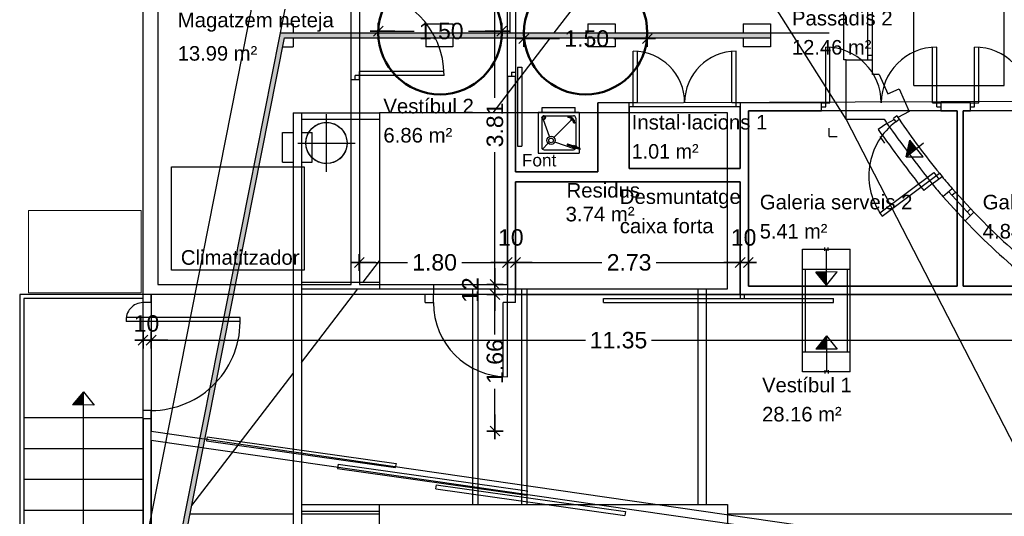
# Model space of a CAD drawing. Header units: metres. Extents: x -1 to 438, y -6 to 57.
# Tile 9 of 31: x 397.33 to 409.3, y 19.32 to 25.36. Entities that reach past the tile are written whole.
import ezdxf

# ---------------------------------------------------------------- set-up
doc = ezdxf.new("R2010")
doc.units = ezdxf.units.M
doc.header["$PDMODE"] = 65
for name, pattern in [('CONTINUA', [0]), ('PUNKT', [6.35, 0, -6.35]), ('VERDECKT', [9.525, 6.35, -3.175])]:
    doc.linetypes.add(name, pattern=pattern)
for name, color, linetype, lineweight in [('PB COTES', 7, 'CONTINUA', 25), ('PB ESCALES 2D', 7, 'CONTINUA', 25), ('PB LOCALS', 7, 'CONTINUA', 25), ('PB MOBLES', 7, 'CONTINUA', 25), ('PB MURS++', 7, 'CONTINUA', 25), ('PB TEXT', 7, 'CONTINUA', 25), ('PSC MURS ACTUAL', 7, 'CONTINUA', 25)]:
    doc.layers.add(name, color=color, linetype=linetype, lineweight=lineweight)
doc.styles.add('ARIAL', font='arial.ttf')
doc.dimstyles.new('DIMSTYLE_5', dxfattribs={"dimtxt": 0.2, "dimasz": 0.2, "dimexe": 0, "dimexo": 1e-06, "dimgap": 0.1, "dimtad": 0, "dimrnd": 0.01, "dimzin": 4, "dimdsep": 46, "dimtxsty": 'ARIAL', "dimblk1": 'ALL_ML_STRICH', "dimblk2": 'ALL_ML_STRICH', "dimsah": 1, "dimcen": 0, "dimse1": 1, "dimse2": 1, "dimclrd": 2, "dimclre": 2, "dimclrt": 2, "dimadec": 0, "dimazin": 0, "dimtfac": 1, "dimtdec": 0, "dimtix": 1, "dimtmove": 2, "dimatfit": 3, "dimfxl": 0, "dimtzin": 0, "dimlwd": 0, "dimlwe": 35, "dimarcsym": 0})
doc.dimstyles.new('DIMSTYLE_7', dxfattribs={"dimtxt": 0.2, "dimasz": 0.2, "dimexe": 0, "dimexo": 1e-06, "dimgap": 0.1, "dimtad": 2, "dimdec": 0, "dimlfac": 100, "dimrnd": 1, "dimzin": 4, "dimdsep": 46, "dimtxsty": 'ARIAL', "dimblk1": 'ALL_ML_STRICH', "dimblk2": 'ALL_ML_STRICH', "dimsah": 1, "dimcen": 0, "dimse1": 1, "dimse2": 1, "dimclrd": 2, "dimclre": 2, "dimclrt": 2, "dimadec": 0, "dimazin": 0, "dimtfac": 1, "dimtdec": 0, "dimtix": 1, "dimtmove": 2, "dimatfit": 3, "dimfxl": 0, "dimtvp": 1.2, "dimtzin": 0, "dimlwd": 0, "dimlwe": 35, "dimarcsym": 0})

# ---------------------------------------------------------------- blocks, each defined once
blk = doc.blocks.new('ALL_ML_STRICH')
at = {"color": 0, "linetype": 'ByBlock', "lineweight": -2}
for p, q in [((-1, 0), (0.5, 0)), ((-0.3, -0.3), (0.3, 0.3)), ((0, -0.5), (0, 0.5))]:
    blk.add_line(p, q, dxfattribs=at)
blk = doc.blocks.new('*D72')
at = {"layer": 'DEFPOINTS', "color": 2, "linetype": 'CONTINUA', "lineweight": 35, "transparency": 33554687}
for p in [(398.826, 22.021), (398.926, 22.021), (398.826, 21.465)]:
    blk.add_point(p, dxfattribs=at)
at = {"layer": 'PB COTES', "color": 2, "linetype": 'CONTINUA', "lineweight": -2, "transparency": 33554687}
blk.add_line((398.826, 21.465), (398.926, 21.465), dxfattribs=at)
at = {"layer": 'PB COTES', "color": 2, "linetype": 'CONTINUA', "lineweight": 35, "transparency": 33554687, "xscale": 0.2, "yscale": 0.2, "zscale": 0.2, "rotation": 180}
blk.add_blockref('ALL_ML_STRICH', (398.826, 21.465), dxfattribs=at)
at = {"layer": 'PB COTES', "color": 2, "linetype": 'CONTINUA', "lineweight": 35, "transparency": 33554687, "xscale": 0.2, "yscale": 0.2, "zscale": 0.2}
blk.add_blockref('ALL_ML_STRICH', (398.926, 21.465), dxfattribs=at)
at = {"layer": 'PB COTES', "color": 2, "linetype": 'CONTINUA', "lineweight": 35, "transparency": 33554687, "insert": (398.868, 21.667), "char_height": 0.2, "width": 0.4, "attachment_point": 5, "style": 'ARIAL'}
blk.add_mtext('\\A1;{10}', dxfattribs=at)
blk = doc.blocks.new('*D73')
at = {"layer": 'DEFPOINTS', "color": 2, "linetype": 'CONTINUA', "lineweight": 35, "transparency": 33554687}
for p in [(398.926, 22.021), (398.926, 21.465), (410.276, 20.101)]:
    blk.add_point(p, dxfattribs=at)
at = {"layer": 'PB COTES', "color": 2, "linetype": 'CONTINUA', "lineweight": -2, "transparency": 33554687}
for p, q in [((398.926, 21.465), (404.207, 21.465)), ((405.007, 21.465), (410.276, 21.465))]:
    blk.add_line(p, q, dxfattribs=at)
at = {"layer": 'PB COTES', "color": 2, "linetype": 'CONTINUA', "lineweight": 35, "transparency": 33554687, "xscale": 0.2, "yscale": 0.2, "zscale": 0.2, "rotation": 180}
blk.add_blockref('ALL_ML_STRICH', (398.926, 21.465), dxfattribs=at)
at = {"layer": 'PB COTES', "color": 2, "linetype": 'CONTINUA', "lineweight": 35, "transparency": 33554687, "xscale": 0.2, "yscale": 0.2, "zscale": 0.2}
blk.add_blockref('ALL_ML_STRICH', (410.276, 21.465), dxfattribs=at)
at = {"layer": 'PB COTES', "color": 2, "linetype": 'CONTINUA', "lineweight": 35, "transparency": 33554687, "insert": (404.607, 21.464), "char_height": 0.2, "width": 1, "attachment_point": 5, "style": 'ARIAL'}
blk.add_mtext('\\A1;{\\A1;{11.35\\H0.132000;\\S^ ;}}', dxfattribs=at)
blk = doc.blocks.new('*D87')
at = {"layer": 'DEFPOINTS', "color": 2, "linetype": 'CONTINUA', "lineweight": 35, "transparency": 33554687}
for p in [(403.456, 25.227), (404.957, 25.201), (403.456, 25.129)]:
    blk.add_point(p, dxfattribs=at)
at = {"layer": 'PB COTES', "color": 2, "linetype": 'CONTINUA', "lineweight": -2, "transparency": 33554687}
for p, q in [((403.456, 25.129), (403.891, 25.129)), ((404.551, 25.129), (404.957, 25.129))]:
    blk.add_line(p, q, dxfattribs=at)
at = {"layer": 'PB COTES', "color": 2, "linetype": 'CONTINUA', "lineweight": 35, "transparency": 33554687, "xscale": 0.2, "yscale": 0.2, "zscale": 0.2, "rotation": 180}
blk.add_blockref('ALL_ML_STRICH', (403.456, 25.129), dxfattribs=at)
at = {"layer": 'PB COTES', "color": 2, "linetype": 'CONTINUA', "lineweight": 35, "transparency": 33554687, "xscale": 0.2, "yscale": 0.2, "zscale": 0.2}
blk.add_blockref('ALL_ML_STRICH', (404.957, 25.129), dxfattribs=at)
at = {"layer": 'PB COTES', "color": 2, "linetype": 'CONTINUA', "lineweight": 35, "transparency": 33554687, "insert": (404.221, 25.129), "char_height": 0.2, "width": 0.8, "attachment_point": 5, "style": 'ARIAL'}
blk.add_mtext('\\A1;{\\A1;{1.50\\H0.132000;\\S^ ;}}', dxfattribs=at)
blk = doc.blocks.new('*D88')
at = {"layer": 'DEFPOINTS', "color": 2, "linetype": 'CONTINUA', "lineweight": 35, "transparency": 33554687}
for p in [(401.687, 25.22), (401.687, 25.21), (403.187, 25.21)]:
    blk.add_point(p, dxfattribs=at)
at = {"layer": 'PB COTES', "color": 2, "linetype": 'CONTINUA', "lineweight": -2, "transparency": 33554687}
for p, q in [((401.687, 25.22), (402.122, 25.22)), ((402.782, 25.22), (403.187, 25.22))]:
    blk.add_line(p, q, dxfattribs=at)
at = {"layer": 'PB COTES', "color": 2, "linetype": 'CONTINUA', "lineweight": 35, "transparency": 33554687, "xscale": 0.2, "yscale": 0.2, "zscale": 0.2, "rotation": 180}
blk.add_blockref('ALL_ML_STRICH', (401.687, 25.22), dxfattribs=at)
at = {"layer": 'PB COTES', "color": 2, "linetype": 'CONTINUA', "lineweight": 35, "transparency": 33554687, "xscale": 0.2, "yscale": 0.2, "zscale": 0.2}
blk.add_blockref('ALL_ML_STRICH', (403.187, 25.22), dxfattribs=at)
at = {"layer": 'PB COTES', "color": 2, "linetype": 'CONTINUA', "lineweight": 35, "transparency": 33554687, "insert": (402.452, 25.22), "char_height": 0.2, "width": 0.8, "attachment_point": 5, "style": 'ARIAL'}
blk.add_mtext('\\A1;{\\A1;{1.50\\H0.132000;\\S^ ;}}', dxfattribs=at)
blk = doc.blocks.new('*D96')
at = {"layer": 'DEFPOINTS', "color": 2, "linetype": 'CONTINUA', "lineweight": 35, "transparency": 33554687}
for p in [(401.471, 22.021), (398.926, 20.361), (403.105, 20.361)]:
    blk.add_point(p, dxfattribs=at)
at = {"layer": 'PB COTES', "color": 2, "linetype": 'CONTINUA', "lineweight": -2, "transparency": 33554687}
for p, q in [((403.105, 21.535), (403.105, 22.021)), ((403.105, 20.361), (403.105, 20.875))]:
    blk.add_line(p, q, dxfattribs=at)
at = {"layer": 'PB COTES', "color": 2, "linetype": 'CONTINUA', "lineweight": 35, "transparency": 33554687, "xscale": 0.2, "yscale": 0.2, "zscale": 0.2}
for p, rotation in [((403.105, 22.021), 90), ((403.105, 20.361), 270)]:
    blk.add_blockref('ALL_ML_STRICH', p, dxfattribs=dict(at, rotation=rotation))
at = {"layer": 'PB COTES', "color": 2, "linetype": 'CONTINUA', "lineweight": 35, "transparency": 33554687, "insert": (403.105, 21.205), "char_height": 0.2, "width": 0.8, "attachment_point": 5, "rotation": 90, "style": 'ARIAL'}
blk.add_mtext('\\A1;{\\A1;{1.66\\H0.132000;\\S^ ;}}', dxfattribs=at)
blk = doc.blocks.new('*D97')
at = {"layer": 'DEFPOINTS', "color": 2, "linetype": 'CONTINUA', "lineweight": 35, "transparency": 33554687}
for p in [(401.456, 22.141), (401.471, 22.021), (403.105, 22.021)]:
    blk.add_point(p, dxfattribs=at)
at = {"layer": 'PB COTES', "color": 2, "linetype": 'CONTINUA', "lineweight": -2, "transparency": 33554687}
blk.add_line((403.105, 22.021), (403.105, 22.141), dxfattribs=at)
at = {"layer": 'PB COTES', "color": 2, "linetype": 'CONTINUA', "lineweight": 35, "transparency": 33554687, "xscale": 0.2, "yscale": 0.2, "zscale": 0.2}
for p, rotation in [((403.105, 22.141), 90), ((403.105, 22.021), 270)]:
    blk.add_blockref('ALL_ML_STRICH', p, dxfattribs=dict(at, rotation=rotation))
at = {"layer": 'PB COTES', "color": 2, "linetype": 'CONTINUA', "lineweight": 35, "transparency": 33554687, "insert": (402.805, 22.073), "char_height": 0.2, "width": 0.4, "attachment_point": 5, "rotation": 90, "style": 'ARIAL'}
blk.add_mtext('\\A1;{12}', dxfattribs=at)
blk = doc.blocks.new('*D98')
at = {"layer": 'DEFPOINTS', "color": 2, "linetype": 'CONTINUA', "lineweight": 35, "transparency": 33554687}
for p in [(402.406, 25.951), (401.456, 22.141), (403.105, 22.141)]:
    blk.add_point(p, dxfattribs=at)
at = {"layer": 'PB COTES', "color": 2, "linetype": 'CONTINUA', "lineweight": -2, "transparency": 33554687}
for p, q in [((403.105, 24.41), (403.105, 25.951)), ((403.105, 22.141), (403.105, 23.75))]:
    blk.add_line(p, q, dxfattribs=at)
at = {"layer": 'PB COTES', "color": 2, "linetype": 'CONTINUA', "lineweight": 35, "transparency": 33554687, "xscale": 0.2, "yscale": 0.2, "zscale": 0.2}
for p, rotation in [((403.105, 25.951), 90), ((403.105, 22.141), 270)]:
    blk.add_blockref('ALL_ML_STRICH', p, dxfattribs=dict(at, rotation=rotation))
at = {"layer": 'PB COTES', "color": 2, "linetype": 'CONTINUA', "lineweight": 35, "transparency": 33554687, "insert": (403.105, 24.08), "char_height": 0.2, "width": 0.8, "attachment_point": 5, "rotation": 90, "style": 'ARIAL'}
blk.add_mtext('\\A1;{\\A1;{3.81\\H0.132000;\\S^ ;}}', dxfattribs=at)
blk = doc.blocks.new('*D133')
at = {"layer": 'DEFPOINTS', "color": 2, "linetype": 'CONTINUA', "lineweight": 35, "transparency": 33554687}
for p in [(401.456, 22.414), (401.456, 22.409), (403.256, 22.381)]:
    blk.add_point(p, dxfattribs=at)
at = {"layer": 'PB COTES', "color": 2, "linetype": 'CONTINUA', "lineweight": -2, "transparency": 33554687}
for p, q in [((401.456, 22.409), (402.041, 22.409)), ((402.701, 22.409), (403.256, 22.409))]:
    blk.add_line(p, q, dxfattribs=at)
at = {"layer": 'PB COTES', "color": 2, "linetype": 'CONTINUA', "lineweight": 35, "transparency": 33554687, "xscale": 0.2, "yscale": 0.2, "zscale": 0.2, "rotation": 180}
blk.add_blockref('ALL_ML_STRICH', (401.456, 22.409), dxfattribs=at)
at = {"layer": 'PB COTES', "color": 2, "linetype": 'CONTINUA', "lineweight": 35, "transparency": 33554687, "xscale": 0.2, "yscale": 0.2, "zscale": 0.2}
blk.add_blockref('ALL_ML_STRICH', (403.256, 22.409), dxfattribs=at)
at = {"layer": 'PB COTES', "color": 2, "linetype": 'CONTINUA', "lineweight": 35, "transparency": 33554687, "insert": (402.371, 22.409), "char_height": 0.2, "width": 0.8, "attachment_point": 5, "style": 'ARIAL'}
blk.add_mtext('\\A1;{\\A1;{1.80\\H0.132000;\\S^ ;}}', dxfattribs=at)
blk = doc.blocks.new('*D134')
at = {"layer": 'DEFPOINTS', "color": 2, "linetype": 'CONTINUA', "lineweight": 35, "transparency": 33554687}
for p in [(403.256, 22.409), (403.256, 22.381), (403.356, 22.366)]:
    blk.add_point(p, dxfattribs=at)
at = {"layer": 'PB COTES', "color": 2, "linetype": 'CONTINUA', "lineweight": -2, "transparency": 33554687}
blk.add_line((403.256, 22.409), (403.356, 22.409), dxfattribs=at)
at = {"layer": 'PB COTES', "color": 2, "linetype": 'CONTINUA', "lineweight": 35, "transparency": 33554687, "xscale": 0.2, "yscale": 0.2, "zscale": 0.2, "rotation": 180}
blk.add_blockref('ALL_ML_STRICH', (403.256, 22.409), dxfattribs=at)
at = {"layer": 'PB COTES', "color": 2, "linetype": 'CONTINUA', "lineweight": 35, "transparency": 33554687, "xscale": 0.2, "yscale": 0.2, "zscale": 0.2}
blk.add_blockref('ALL_ML_STRICH', (403.356, 22.409), dxfattribs=at)
at = {"layer": 'PB COTES', "color": 2, "linetype": 'CONTINUA', "lineweight": 35, "transparency": 33554687, "insert": (403.298, 22.712), "char_height": 0.2, "width": 0.4, "attachment_point": 5, "style": 'ARIAL'}
blk.add_mtext('\\A1;{10}', dxfattribs=at)
blk = doc.blocks.new('*D135')
at = {"layer": 'DEFPOINTS', "color": 2, "linetype": 'CONTINUA', "lineweight": 35, "transparency": 33554687}
for p in [(403.356, 22.409), (406.086, 22.461), (403.356, 22.366)]:
    blk.add_point(p, dxfattribs=at)
at = {"layer": 'PB COTES', "color": 2, "linetype": 'CONTINUA', "lineweight": -2, "transparency": 33554687}
for p, q in [((403.356, 22.409), (404.406, 22.409)), ((405.066, 22.409), (406.086, 22.409))]:
    blk.add_line(p, q, dxfattribs=at)
at = {"layer": 'PB COTES', "color": 2, "linetype": 'CONTINUA', "lineweight": 35, "transparency": 33554687, "xscale": 0.2, "yscale": 0.2, "zscale": 0.2, "rotation": 180}
blk.add_blockref('ALL_ML_STRICH', (403.356, 22.409), dxfattribs=at)
at = {"layer": 'PB COTES', "color": 2, "linetype": 'CONTINUA', "lineweight": 35, "transparency": 33554687, "xscale": 0.2, "yscale": 0.2, "zscale": 0.2}
blk.add_blockref('ALL_ML_STRICH', (406.086, 22.409), dxfattribs=at)
at = {"layer": 'PB COTES', "color": 2, "linetype": 'CONTINUA', "lineweight": 35, "transparency": 33554687, "insert": (404.736, 22.409), "char_height": 0.2, "width": 0.8, "attachment_point": 5, "style": 'ARIAL'}
blk.add_mtext('\\A1;{\\A1;{2.73\\H0.132000;\\S^ ;}}', dxfattribs=at)
blk = doc.blocks.new('*D136')
at = {"layer": 'DEFPOINTS', "color": 2, "linetype": 'CONTINUA', "lineweight": 35, "transparency": 33554687}
for p in [(406.086, 22.461), (406.086, 22.409), (406.186, 22.409)]:
    blk.add_point(p, dxfattribs=at)
at = {"layer": 'PB COTES', "color": 2, "linetype": 'CONTINUA', "lineweight": -2, "transparency": 33554687}
blk.add_line((406.086, 22.409), (406.186, 22.409), dxfattribs=at)
at = {"layer": 'PB COTES', "color": 2, "linetype": 'CONTINUA', "lineweight": 35, "transparency": 33554687, "xscale": 0.2, "yscale": 0.2, "zscale": 0.2, "rotation": 180}
blk.add_blockref('ALL_ML_STRICH', (406.086, 22.409), dxfattribs=at)
at = {"layer": 'PB COTES', "color": 2, "linetype": 'CONTINUA', "lineweight": 35, "transparency": 33554687, "xscale": 0.2, "yscale": 0.2, "zscale": 0.2}
blk.add_blockref('ALL_ML_STRICH', (406.186, 22.409), dxfattribs=at)
at = {"layer": 'PB COTES', "color": 2, "linetype": 'CONTINUA', "lineweight": 35, "transparency": 33554687, "insert": (406.128, 22.712), "char_height": 0.2, "width": 0.4, "attachment_point": 5, "style": 'ARIAL'}
blk.add_mtext('\\A1;{10}', dxfattribs=at)

msp = doc.modelspace()

# ---------------------------------------------------------------- hatches: boundary and pattern name
at = {"layer": 'PSC MURS ACTUAL', "transparency": 33554687}
msp.add_hatch(color=41, dxfattribs=at).paths.add_polyline_path([(406.45468, 25.19859), (400.49581, 25.19859), (398.74487, 16.35959), (406.73134, 16.35959), (406.73134, 16.41959), (398.81807, 16.41959), (400.54513, 25.13859), (406.45468, 25.13859)])

# ---------------------------------------------------------------- linework, layer by layer
at = {"layer": 'PB ESCALES 2D', "color": 7, "linetype": 'CONTINUA', "lineweight": 25, "transparency": 33554687}
for p, q in [((399.17391, 23.57059), (400.7848, 23.57059)), ((399.17391, 22.31683), (399.17391, 23.57059)), ((400.7848, 23.57059), (400.7848, 22.31683)), ((400.7848, 22.31683), (399.17391, 22.31683)), ((397.32645, 22.02078), (397.32645, 19.02078)), ((398.82645, 22.02078), (397.32645, 22.02078)), ((397.37645, 21.97078), (397.37645, 19.02078)), ((398.82645, 21.97078), (397.37645, 21.97078)), ((398.10145, 20.83785), (397.97033, 20.67835)), ((398.10145, 19.02078), (398.10145, 20.83785)), ((398.10145, 20.83785), (398.23019, 20.67642)), ((398.23019, 20.67642), (397.97033, 20.67835)), ((398.82645, 20.52078), (397.37645, 20.52078)), ((398.82645, 20.14578), (397.37645, 20.14578)), ((398.82645, 19.77078), (397.37645, 19.77078)), ((398.82645, 19.39578), (397.37645, 19.39578))]:
    msp.add_line(p, q, dxfattribs=at)
for radius, start, end in [(8.22935, 178.520575, 178.748778), (8.21935, 178.431081, 178.747775), (8.20935, 178.341186, 178.746767), (8.19935, 178.250889, 178.745758), (8.18935, 178.160186, 178.744744), (8.17935, 178.069075, 178.743733), (8.16935, 177.97755, 178.742714), (8.15935, 177.885608, 178.741697), (8.14935, 177.793247, 178.740675), (8.13935, 177.700461, 178.73965), (8.24935, 178.698383, 178.750781), (8.23935, 178.609675, 178.749781)]:
    msp.add_arc((406.22371, 20.49846), radius, start, end, dxfattribs=at)
at = {"layer": 'PB LOCALS', "color": 7, "linetype": 'CONTINUA', "lineweight": 25, "transparency": 33554687}
for p, q in [((399.00645, 28.26078), (399.00645, 22.14078)), ((401.35645, 22.14078), (401.35645, 27.83078)), ((398.82645, 14.05078), (398.82645, 26.95078)), ((401.45645, 25.95078), (401.45645, 22.14078)), ((403.25645, 22.14078), (403.25645, 25.95078)), ((403.35645, 25.95078), (403.35645, 23.51078)), ((404.35645, 24.35078), (410.42645, 24.37078)), ((404.35645, 23.51078), (404.35645, 24.35078)), ((404.73645, 24.30078), (404.73645, 23.55078)), ((406.08645, 24.30078), (404.73645, 24.30078)), ((406.08645, 23.55078), (406.08645, 24.30078)), ((406.18645, 24.25078), (406.18645, 22.12078)), ((408.72645, 24.25078), (406.18645, 24.25078)), ((408.72645, 22.12078), (408.72645, 24.25078)), ((410.33633, 24.25078), (408.79645, 24.25078)), ((408.79645, 24.25078), (408.79645, 22.12078)), ((400.90426, 24.05912), (400.93145, 24.07729)), ((400.93145, 24.07729), (400.96078, 24.09175)), ((400.96078, 24.09175), (400.99174, 24.10226)), ((400.99174, 24.10226), (401.02382, 24.10864)), ((401.02382, 24.10864), (401.05645, 24.11078)), ((401.05645, 24.11078), (401.08908, 24.10864)), ((401.08908, 24.10864), (401.12115, 24.10226)), ((401.12115, 24.10226), (401.15212, 24.09175)), ((401.15212, 24.09175), (401.18145, 24.07729)), ((401.18145, 24.07729), (401.20864, 24.05912)), ((400.81497, 23.92548), (400.82548, 23.95645)), ((400.82548, 23.95645), (400.83994, 23.98578)), ((400.83994, 23.98578), (400.85811, 24.01297)), ((400.85811, 24.01297), (400.87967, 24.03756)), ((400.87967, 24.03756), (400.90426, 24.05912)), ((401.20864, 24.05912), (401.23323, 24.03756)), ((401.23323, 24.03756), (401.25479, 24.01297)), ((401.25479, 24.01297), (401.27296, 23.98578)), ((401.27296, 23.98578), (401.28742, 23.95645)), ((401.28742, 23.95645), (401.29793, 23.92548)), ((400.80645, 23.86078), (400.80859, 23.89341)), ((400.80859, 23.82815), (400.80645, 23.86078)), ((400.80859, 23.89341), (400.81497, 23.92548)), ((400.81497, 23.79607), (400.80859, 23.82815)), ((401.29793, 23.92548), (401.30431, 23.89341)), ((401.30645, 23.86078), (401.30265, 23.81737)), ((401.30431, 23.89341), (401.30645, 23.86078)), ((400.82548, 23.76511), (400.81497, 23.79607)), ((400.83994, 23.73578), (400.82548, 23.76511)), ((400.85811, 23.70859), (400.83994, 23.73578)), ((400.87967, 23.684), (400.85811, 23.70859)), ((401.27296, 23.73578), (401.24796, 23.70008)), ((401.29137, 23.77527), (401.27296, 23.73578)), ((401.30265, 23.81737), (401.29137, 23.77527)), ((400.90426, 23.66244), (400.87967, 23.684)), ((400.93145, 23.64427), (400.90426, 23.66244)), ((400.96078, 23.62981), (400.93145, 23.64427)), ((400.99174, 23.6193), (400.96078, 23.62981)), ((401.02382, 23.61292), (400.99174, 23.6193)), ((401.05645, 23.61078), (401.02382, 23.61292)), ((401.09986, 23.61458), (401.05645, 23.61078)), ((401.14195, 23.62586), (401.09986, 23.61458)), ((401.18145, 23.64427), (401.14195, 23.62586)), ((401.21715, 23.66927), (401.18145, 23.64427)), ((401.24796, 23.70008), (401.21715, 23.66927)), ((403.35645, 23.51078), (404.35645, 23.51078)), ((404.73645, 23.55078), (406.08645, 23.55078)), ((406.08645, 23.39078), (403.35645, 23.39078)), ((403.35645, 23.39078), (403.35645, 22.02078)), ((406.08645, 22.02078), (406.08645, 23.39078)), ((399.00645, 22.14078), (401.35645, 22.14078)), ((401.45645, 22.14078), (403.25645, 22.14078)), ((406.18645, 22.12078), (408.72645, 22.12078)), ((408.79645, 22.12078), (411.08645, 22.12078)), ((410.27645, 22.02078), (398.92645, 22.02078)), ((398.92645, 22.02078), (398.92645, 20.36078)), ((403.35645, 22.02078), (406.08645, 22.02078)), ((398.92645, 20.36078), (410.27645, 18.71788)), ((406.08945, 19.21491), (398.92645, 20.24523)), ((398.92645, 20.24523), (398.92645, 13.20078))]:
    msp.add_line(p, q, dxfattribs=at)
at = {"layer": 'PB MOBLES', "transparency": 33554687}
for p, q in [((403.63007, 24.23564), (404.13007, 24.23564)), ((403.63007, 24.23564), (403.63007, 23.73564)), ((403.68007, 24.29278), (404.08007, 24.29278)), ((403.68007, 24.23564), (403.68007, 24.29278)), ((403.7015, 24.19278), (404.05864, 24.19278)), ((403.99635, 24.16872), (403.99662, 24.183)), ((404.08007, 24.23564), (404.08007, 24.29278)), ((404.13007, 24.23564), (404.13007, 23.73564)), ((403.67293, 24.16421), (403.67293, 23.80707)), ((403.76638, 23.93824), (403.69526, 24.144)), ((403.82257, 23.92814), (404.03082, 24.13639)), ((404.07743, 24.10219), (404.06314, 24.10193)), ((404.08721, 24.16421), (404.08721, 23.82146)), ((403.68129, 23.78687), (403.75186, 23.85743)), ((404.07884, 23.78687), (403.83266, 23.87195)), ((404.06068, 23.80822), (403.98672, 23.83476)), ((404.0655, 23.82167), (403.99155, 23.8482)), ((404.06119, 23.8308), (404.05878, 23.82408)), ((404.10153, 23.81633), (404.06119, 23.8308)), ((403.63007, 23.73564), (404.13007, 23.73564)), ((403.7015, 23.7785), (404.05864, 23.7785)), ((404.05396, 23.81063), (404.05154, 23.80391)), ((404.09188, 23.78943), (404.05154, 23.80391)), ((404.07583, 23.81796), (404.07101, 23.80451)), ((404.13463, 23.78168), (404.07101, 23.80451)), ((404.13946, 23.79513), (404.07583, 23.81796)), ((404.09429, 23.79616), (404.09188, 23.78943)), ((404.10153, 23.81633), (404.09912, 23.8096)), ((404.13946, 23.79513), (404.13463, 23.78168))]:
    msp.add_line(p, q, dxfattribs=at)
at = {"layer": 'PB MOBLES', "color": 180, "linetype": 'CONTINUA', "lineweight": 13, "transparency": 33554687}
msp.add_lwpolyline([(398.80432, 22.03982), (397.43432, 22.03982), (397.43432, 23.03982), (398.80432, 23.03982), (398.80432, 22.03982)], close=True, dxfattribs=at)
at = {"layer": 'PB MOBLES', "color": 202, "linetype": 'VERDECKT', "lineweight": 50, "transparency": 33554687}
for centre in [(402.43693, 25.20116), (404.20693, 25.20082)]:
    msp.add_circle(centre, 0.75, dxfattribs=at)
at = {"layer": 'PB MOBLES', "transparency": 33554687}
for centre, radius in [((403.69794, 24.16526), 0.02143), ((403.69794, 24.16526), 0.01429), ((404.03702, 24.14259), 0.00878), ((403.78721, 23.89278), 0.05), ((403.78721, 23.89278), 0.02857)]:
    msp.add_circle(centre, radius, dxfattribs=at)
for centre, radius, start, end in [((403.7015, 24.16421), 0.02857, 90, 180), ((403.99511, 24.10069), 0.08233, 1.044802, 88.955198), ((404.05864, 24.16421), 0.02857, 0, 90), ((403.99511, 24.10069), 0.06804, 1.044802, 88.955198), ((403.98914, 23.84148), 0.00714, 70.259905, 250.259905), ((403.7015, 23.80707), 0.02857, 180, 270), ((404.05864, 23.80707), 0.02857, 270, 329.420653), ((404.06309, 23.81494), 0.00714, 250.259905, 70.259905)]:
    msp.add_arc(centre, radius, start, end, dxfattribs=at)
at = {"layer": 'PB MURS++', "color": 7, "linetype": 'CONTINUA', "lineweight": 25, "transparency": 33554687}
for p, q in [((398.82645, 22.02078), (398.82645, 27.56078)), ((399.00645, 27.56078), (399.00645, 22.14078)), ((407.12645, 24.30078), (407.12645, 25.02578)), ((407.17645, 24.35078), (407.17645, 25.02392)), ((408.42645, 24.35078), (408.42645, 25.02392)), ((408.47645, 24.30078), (408.47645, 25.02578)), ((408.93645, 24.30078), (408.93645, 25.02578)), ((408.98645, 24.35078), (408.98645, 25.02392)), ((404.78645, 24.30078), (404.78645, 24.97578)), ((404.83645, 24.35078), (404.83645, 24.97578)), ((405.98645, 24.35078), (405.98645, 24.97578)), ((406.03645, 24.30078), (406.03645, 24.97578)), ((403.38085, 24.78335), (403.38085, 23.82335)), ((403.38085, 24.78133), (403.43085, 24.78133)), ((403.43085, 24.78335), (403.43085, 23.82335)), ((402.48645, 24.68078), (401.40645, 24.68078)), ((401.40645, 24.63078), (401.40645, 24.68078)), ((402.48524, 24.73078), (401.45645, 24.73078)), ((401.45645, 24.63078), (401.45645, 24.73078)), ((403.35645, 24.67078), (403.25645, 24.67078)), ((403.25645, 24.67078), (403.25645, 22.02078)), ((403.30645, 24.72078), (403.30645, 24.67078)), ((403.30645, 24.72078), (403.35645, 24.72078)), ((403.35645, 24.72078), (403.35645, 24.67078)), ((403.35645, 23.51078), (403.35645, 24.67078)), ((401.35645, 22.14078), (401.35645, 24.63078)), ((401.35645, 24.63078), (401.45645, 24.63078)), ((401.45645, 24.63078), (401.45645, 22.14078)), ((404.73645, 24.35078), (404.35645, 24.35078)), ((404.35645, 24.35078), (404.35645, 23.51078)), ((404.83645, 24.35078), (404.73645, 24.35078)), ((404.73645, 23.55078), (404.73645, 24.35078)), ((406.08645, 24.35078), (405.98645, 24.35078)), ((407.07645, 24.35078), (406.08645, 24.35078)), ((406.08645, 24.35078), (406.08645, 23.55078)), ((407.07645, 24.35078), (407.17645, 24.35078)), ((407.07645, 24.25078), (407.07645, 24.35078)), ((408.42645, 24.35078), (408.52645, 24.35078)), ((408.88645, 24.35078), (408.52645, 24.35078)), ((408.52645, 24.35078), (408.52645, 24.25078)), ((408.88645, 24.35078), (408.98645, 24.35078)), ((408.88645, 24.25078), (408.88645, 24.35078)), ((401.05645, 23.51078), (401.05645, 24.21078)), ((404.78645, 24.30078), (404.73645, 24.30078)), ((406.08645, 24.30078), (406.03645, 24.30078)), ((406.18645, 22.12078), (406.18645, 24.25078)), ((406.18645, 24.25078), (407.07645, 24.25078)), ((407.07645, 24.30078), (407.12645, 24.30078)), ((408.47645, 24.30078), (408.52645, 24.30078)), ((408.52645, 24.25078), (408.72645, 24.25078)), ((408.72645, 24.25078), (408.72645, 22.12078)), ((408.79645, 22.12078), (408.79645, 24.25078)), ((408.79645, 24.25078), (408.88645, 24.25078)), ((408.88645, 24.30078), (408.93645, 24.30078)), ((400.70645, 23.86078), (401.40645, 23.86078)), ((403.38085, 23.82335), (403.43085, 23.82335)), ((399.17391, 23.57059), (400.7848, 23.57059)), ((399.17391, 22.31683), (399.17391, 23.57059)), ((400.7848, 23.57059), (400.7848, 22.31683)), ((404.35645, 23.51078), (403.35645, 23.51078)), ((406.08645, 23.55078), (404.73645, 23.55078)), ((403.35645, 22.02078), (403.35645, 23.39078)), ((403.35645, 23.39078), (406.08645, 23.39078)), ((406.08645, 23.39078), (406.08645, 22.02078)), ((400.7848, 22.31683), (399.17391, 22.31683)), ((399.00645, 22.14078), (401.35645, 22.14078)), ((401.45645, 22.14078), (402.35645, 22.14078)), ((402.35645, 22.14078), (402.35645, 22.02078)), ((408.72645, 22.12078), (406.18645, 22.12078)), ((411.08645, 22.12078), (408.79645, 22.12078)), ((397.32645, 22.02078), (397.32645, 19.02078)), ((398.82645, 22.02078), (397.32645, 22.02078)), ((397.37645, 21.97078), (397.37645, 19.02078)), ((398.82645, 21.97078), (397.37645, 21.97078)), ((398.82645, 21.92078), (398.82645, 22.02078)), ((402.35645, 22.02078), (398.82645, 22.02078)), ((398.92645, 21.92078), (398.82645, 21.92078)), ((398.92645, 21.92078), (398.92645, 22.02078)), ((402.25645, 21.92078), (402.25645, 22.02078)), ((402.25645, 21.92078), (402.35645, 21.92078)), ((402.35645, 21.92078), (402.35645, 22.02078)), ((403.20645, 21.02078), (403.20645, 21.92078)), ((403.35645, 21.92078), (403.20645, 21.92078)), ((403.25645, 21.02078), (403.25645, 22.02078)), ((403.25645, 22.02078), (403.35645, 22.02078)), ((403.35645, 21.92078), (403.35645, 22.02078)), ((404.42322, 21.97078), (407.22322, 21.97078)), ((404.42322, 21.92078), (404.42322, 21.97078)), ((404.42322, 21.92078), (407.22322, 21.92078)), ((406.08645, 22.02078), (406.08645, 21.97078)), ((406.08645, 22.02078), (411.20645, 22.02078)), ((406.13645, 22.02078), (406.13645, 21.97078)), ((407.22322, 21.92078), (407.22322, 21.97078)), ((400.00529, 21.74078), (398.62298, 21.74078)), ((400.00645, 21.69078), (398.62298, 21.69078)), ((398.10145, 20.83785), (397.97033, 20.67835)), ((398.10145, 19.02078), (398.10145, 20.83785)), ((398.10145, 20.83785), (398.23019, 20.67642)), ((398.23019, 20.67642), (397.97033, 20.67835)), ((398.92645, 20.61078), (398.82645, 20.61078)), ((398.82645, 20.51078), (398.82645, 20.61078)), ((398.92645, 20.51078), (398.92645, 20.61078)), ((398.82645, 20.52078), (397.37645, 20.52078)), ((398.92645, 20.51078), (398.82645, 20.51078)), ((398.82645, 20.51078), (398.82645, 13.95078)), ((398.92645, 13.95078), (398.92645, 20.51078)), ((399.60418, 20.2917), (399.5972, 20.24219)), ((399.5972, 20.24219), (401.89598, 19.91825)), ((399.60418, 20.2917), (401.90296, 19.96777)), ((398.82645, 20.14578), (397.37645, 20.14578)), ((401.19735, 19.95645), (401.19037, 19.90694)), ((401.19735, 19.95645), (401.19037, 19.90694)), ((401.19037, 19.90694), (403.48915, 19.583)), ((401.19037, 19.90694), (403.48915, 19.58301)), ((401.19735, 19.95645), (403.49613, 19.63251)), ((401.19735, 19.95645), (403.49613, 19.63252)), ((401.90296, 19.96777), (401.893, 19.91878)), ((398.82645, 19.77078), (397.37645, 19.77078)), ((402.39181, 19.70734), (402.38185, 19.65834)), ((402.38483, 19.65783), (404.68361, 19.33389)), ((402.39181, 19.70734), (404.69059, 19.3834)), ((403.49613, 19.63252), (403.48915, 19.58301)), ((403.49613, 19.63251), (403.48915, 19.583)), ((398.82645, 19.39578), (397.37645, 19.39578)), ((404.69059, 19.3834), (404.68361, 19.33389))]:
    msp.add_line(p, q, dxfattribs=at)
msp.add_circle((401.05645, 23.86078), 0.25, dxfattribs=at)
for centre, radius, start, end in [((401.45645, 24.68078), 1.03, 0, 90), ((407.12645, 24.35078), 0.675, 0, 90), ((408.47645, 24.35078), 0.675, 90, 180), ((408.93645, 24.35078), 0.675, 0, 90), ((404.78645, 24.35078), 0.625, 0, 90), ((406.03645, 24.35078), 0.625, 90, 180), ((398.82645, 21.71578), 0.205, 90, 187.004728), ((403.25645, 21.92078), 0.9, 180, 270), ((398.92645, 21.69078), 1.08, 270, 2.653531), ((406.22371, 20.49846), 8.22935, 178.520575, 178.748778), ((406.22371, 20.49846), 8.21935, 178.431081, 178.747775), ((406.22371, 20.49846), 8.20935, 178.341186, 178.746767), ((406.22371, 20.49846), 8.19935, 178.250889, 178.745758), ((406.22371, 20.49846), 8.18935, 178.160186, 178.744744), ((406.22371, 20.49846), 8.17935, 178.069075, 178.743733), ((406.22371, 20.49846), 8.16935, 177.97755, 178.742714), ((406.22371, 20.49846), 8.15935, 177.885608, 178.741697), ((406.22371, 20.49846), 8.14935, 177.793247, 178.740675), ((406.22371, 20.49846), 8.13935, 177.700461, 178.73965), ((406.22371, 20.49846), 8.24935, 178.698383, 178.750781), ((406.22371, 20.49846), 8.23935, 178.609675, 178.749781)]:
    msp.add_arc(centre, radius, start, end, dxfattribs=at)
at = {"layer": 'PSC MURS ACTUAL', "color": 180, "linetype": 'CONTINUA', "transparency": 33554687}
for p, q in [((397.68538, 13.06959), (400.68825, 28.22859)), ((398.09315, 13.06959), (401.09603, 28.22859)), ((408.19685, 24.55959), (408.19691, 27.05959)), ((409.29685, 24.55959), (409.29691, 27.05959)), ((400.51763, 25.30859), (400.65353, 25.30859)), ((400.65353, 25.30859), (400.65353, 25.19859)), ((402.26468, 25.30859), (402.26468, 25.19859)), ((402.26468, 25.30859), (402.59468, 25.30859)), ((402.59468, 25.30859), (402.59468, 25.19859)), ((404.23468, 25.30859), (404.23468, 25.19859)), ((404.23468, 25.30859), (404.56468, 25.30859)), ((404.56468, 25.30859), (404.56468, 25.19859)), ((406.12468, 25.30859), (406.12468, 25.19859)), ((406.12468, 25.30859), (406.45468, 25.30859)), ((406.45468, 25.30859), (406.45468, 25.02859)), ((400.49584, 25.19859), (406.45468, 25.19859)), ((398.81807, 16.41959), (400.54513, 25.13859)), ((400.52334, 25.02859), (400.65353, 25.02859)), ((400.54513, 25.13859), (406.45468, 25.13859)), ((400.65353, 25.13859), (400.65353, 25.02859)), ((402.26468, 25.13859), (402.26468, 25.02859)), ((402.59468, 25.02859), (402.26468, 25.02859)), ((402.59468, 25.13859), (402.59468, 25.02859)), ((404.23468, 25.13859), (404.23468, 25.02859)), ((404.56468, 25.02859), (404.23468, 25.02859)), ((404.56468, 25.13859), (404.56468, 25.02859)), ((406.12468, 25.13859), (406.12468, 25.02859)), ((406.45468, 25.02859), (406.12468, 25.02859)), ((408.19685, 24.55959), (409.29685, 24.55959))]:
    msp.add_line(p, q, dxfattribs=at)
at = {"layer": 'PSC MURS ACTUAL', "linetype": 'CONTINUA', "transparency": 33554687}
for p, q in [((403.28692, 28.22859), (403.28692, 25.19859)), ((407.34686, 24.86959), (407.34692, 27.30959)), ((407.63686, 24.86959), (407.63692, 27.30959)), ((407.69686, 24.86959), (407.69692, 27.30959)), ((406.45468, 25.19859), (407.16686, 25.19857)), ((407.63686, 24.92959), (407.69686, 24.92959)), ((407.37692, 24.86959), (407.34692, 24.86959)), ((407.37684, 24.14959), (407.37686, 24.86959)), ((407.37686, 24.86959), (407.69686, 24.86959)), ((407.69685, 24.69392), (407.69686, 24.86959)), ((407.77569, 24.69392), (407.69685, 24.69392)), ((407.77569, 24.69392), (407.88209, 24.45669)), ((407.88209, 24.45669), (408.01896, 24.51807)), ((408.01896, 24.51807), (408.14172, 24.24434)), ((400.65134, 24.22909), (400.65134, 17.32909)), ((400.65134, 24.22909), (401.70134, 24.22909)), ((400.75134, 24.22909), (400.75134, 17.32909)), ((407.99029, 24.18951), (407.9499, 24.15932)), ((407.99029, 24.18951), (408.0041, 24.17102)), ((408.14172, 24.24434), (408.0041, 24.17102)), ((400.75134, 24.14909), (401.70134, 24.14909)), ((407.37684, 24.14959), (407.83684, 24.14959)), ((407.86998, 24.09957), (407.76436, 24.02378)), ((407.86998, 24.09957), (407.95908, 24.14704)), ((407.95908, 24.14704), (407.9499, 24.15932)), ((407.95908, 24.14704), (407.97984, 24.11927)), ((407.97984, 24.11927), (408.02021, 24.14945)), ((408.0041, 24.17102), (408.02021, 24.14945)), ((400.52134, 23.62909), (400.52134, 23.98909)), ((400.52134, 23.98909), (400.65134, 23.98909)), ((400.75134, 23.98909), (400.88134, 23.98909)), ((400.88134, 23.62909), (400.88134, 23.98909)), ((408.10354, 23.6921), (408.14766, 23.89379)), ((408.10398, 23.69397), (408.31585, 23.86095)), ((408.31005, 23.69098), (408.14766, 23.89379)), ((400.52134, 23.62909), (400.65134, 23.62909)), ((400.75134, 23.62909), (400.88134, 23.62909)), ((408.10354, 23.6921), (408.31005, 23.69098)), ((407.78527, 23.0125), (408.44084, 23.50252)), ((407.81399, 22.97153), (408.51085, 23.49242)), ((408.44084, 23.50252), (408.50071, 23.42243)), ((408.51085, 23.49242), (408.54076, 23.45236)), ((408.42079, 23.36268), (408.31819, 23.28284)), ((408.42079, 23.36268), (408.54111, 23.45262)), ((408.55066, 23.21059), (408.6636, 23.30931)), ((408.61841, 23.26981), (408.8858, 22.97783)), ((408.65894, 23.22555), (408.70308, 23.26413)), ((408.6636, 23.30931), (408.92911, 23.01938)), ((408.82086, 22.91554), (408.55066, 23.21059)), ((408.82086, 22.91554), (408.92911, 23.01938)), ((408.84527, 23.02209), (408.88757, 23.06268)), ((406.84488, 22.56959), (407.42488, 22.56959)), ((406.84488, 21.07959), (406.84488, 22.56959)), ((407.11488, 22.54959), (407.11488, 22.58959)), ((407.13488, 22.13479), (407.13488, 22.56959)), ((407.15488, 22.54959), (407.15488, 22.58959)), ((407.42488, 21.07959), (407.42488, 22.56959)), ((406.84488, 22.32959), (407.42488, 22.32959)), ((406.87988, 21.31959), (406.87988, 22.32959)), ((407.26478, 22.29479), (407.00498, 22.29279)), ((407.13608, 22.13329), (407.00498, 22.29279)), ((407.13608, 22.13329), (407.26478, 22.29479)), ((407.38988, 21.31959), (407.38988, 22.32959)), ((400.75134, 22.16909), (401.70134, 22.16909)), ((400.75134, 22.08909), (401.70134, 22.08909)), ((402.83134, 22.08909), (402.83134, 19.46909)), ((402.89634, 22.08909), (402.89634, 19.46909)), ((403.42634, 22.08909), (403.42634, 19.46909)), ((403.49134, 22.08909), (403.49134, 19.46909)), ((405.57134, 22.08909), (405.57134, 19.46909)), ((405.67134, 22.08909), (405.67134, 19.46909)), ((407.13608, 21.51589), (407.00498, 21.35639)), ((407.13488, 21.51439), (407.13488, 21.07959)), ((407.13608, 21.51589), (407.26478, 21.35439)), ((407.42488, 21.31959), (406.84488, 21.31959)), ((407.26478, 21.35439), (407.00498, 21.35639)), ((407.42488, 21.07959), (406.84488, 21.07959)), ((407.11488, 21.09959), (407.11488, 21.05959)), ((407.15488, 21.09959), (407.15488, 21.05959)), ((400.75134, 19.46909), (401.70134, 19.46909)), ((400.75134, 19.38909), (401.70134, 19.38909))]:
    msp.add_line(p, q, dxfattribs=at)
at = {"layer": 'PSC MURS ACTUAL', "color": 7, "linetype": 'PUNKT', "lineweight": 25, "transparency": 33554687}
for q in [(407.16692, 27.45959), (407.7849, 23.93959)]:
    msp.add_line((407.16683, 23.93959), q, dxfattribs=at)
at = {"layer": 'PSC MURS ACTUAL', "transparency": 33554687}
for p, q in [((403.82602, 25.19859), (405.40695, 27.25859)), ((407.37684, 24.14959), (405.79915, 26.63959)), ((403.08199, 24.22909), (403.77998, 25.13859)), ((409.58488, 19.85868), (407.37684, 24.14959)), ((401.50107, 22.16909), (401.70134, 22.43005)), ((400.75134, 21.19217), (401.43967, 22.08909)), ((399.41972, 19.45702), (400.65134, 21.06186)), ((400.65134, 19.34959), (399.39844, 19.34959)), ((401.70134, 19.34959), (400.75134, 19.34959)), ((425.30271, 19.34959), (405.93134, 19.34959))]:
    msp.add_line(p, q, dxfattribs=at)
for points in [[(401.70134, 22.08909), (405.93134, 22.08909), (405.93134, 24.22909), (401.70134, 24.22909), (401.70134, 22.08909)], [(401.70134, 19.46909), (405.93134, 19.46909), (405.93134, 17.32909), (401.70134, 17.32909), (401.70134, 19.46909)]]:
    msp.add_lwpolyline(points, close=True, dxfattribs=at)
at = {"layer": 'PSC MURS ACTUAL', "linetype": 'CONTINUA', "transparency": 33554687}
for centre, radius, start, end in [((408.47078, 23.46248), 0.82, 126.777462, 216.777462), ((415.05457, 28.89563), 8.63832, 213.32699, 213.724956), ((427.10982, 37.90671), 23.6814, 215.664449, 217.890476), ((414.56875, 28.5279), 7.87745, 213.76726, 219.734139), ((427.10982, 37.90671), 23.8114, 215.664449, 217.890476), ((413.39773, 17.52301), 8.16935, 129.499703, 130.264867), ((413.39773, 17.52301), 8.17935, 129.498686, 130.173344), ((413.39773, 17.52301), 8.18935, 129.497672, 130.08223), ((413.39773, 17.52301), 8.19935, 129.496661, 129.99153), ((413.39773, 17.52301), 8.20935, 129.495653, 129.901233), ((413.39773, 17.52301), 8.21935, 129.494644, 129.811339), ((413.39773, 17.52301), 8.22935, 129.493642, 129.721844), ((413.39773, 17.52301), 8.23935, 129.492639, 129.632744), ((413.39773, 17.52301), 8.13935, 129.502769, 130.541958), ((413.39773, 17.52301), 8.14935, 129.501744, 130.449172), ((413.39773, 17.52301), 8.15935, 129.500722, 130.356811), ((415.05457, 28.89563), 8.63832, 219.829969, 221.156548), ((415.05457, 28.89563), 8.48832, 219.883963, 221.156548), ((415.05457, 28.89563), 8.48832, 223.810417, 229.880918), ((415.05457, 28.89563), 8.63832, 223.810417, 230.714201), ((415.25833, 22.47273), 8.24935, 181.249219, 181.301617), ((415.25833, 22.47273), 8.23935, 181.250219, 181.390325), ((415.25833, 22.47273), 8.22935, 181.251222, 181.479425), ((415.25833, 22.47273), 8.21935, 181.252225, 181.568919), ((415.25833, 22.47273), 8.20935, 181.253233, 181.658814), ((415.25833, 22.47273), 8.19935, 181.254242, 181.749111), ((415.25833, 22.47273), 8.18935, 181.255253, 181.839811), ((415.25833, 22.47273), 8.17935, 181.256267, 181.930925), ((415.25833, 22.47273), 8.16935, 181.257283, 182.022447), ((415.25833, 22.47273), 8.15935, 181.258303, 182.114392), ((415.25833, 22.47273), 8.14935, 181.259325, 182.206753), ((415.25833, 22.47273), 8.13935, 181.26035, 182.299539), ((415.25833, 21.17645), 8.18935, 178.160189, 178.744747), ((415.25833, 21.17645), 8.17935, 178.069075, 178.743733), ((415.25833, 21.17645), 8.16935, 177.977553, 178.742717), ((415.25833, 21.17645), 8.15935, 177.885608, 178.741697), ((415.25833, 21.17645), 8.14935, 177.793247, 178.740675), ((415.25833, 21.17645), 8.13935, 177.700461, 178.73965), ((415.25833, 21.17645), 8.24935, 178.698383, 178.750781), ((415.25833, 21.17645), 8.23935, 178.609675, 178.749781), ((415.25833, 21.17645), 8.22935, 178.520575, 178.748778), ((415.25833, 21.17645), 8.21935, 178.431081, 178.747775), ((415.25833, 21.17645), 8.20935, 178.341186, 178.746767), ((415.25833, 21.17645), 8.19935, 178.250889, 178.745758)]:
    msp.add_arc(centre, radius, start, end, dxfattribs=at)
at = {"layer": 'PSC MURS ACTUAL', "color": 7, "linetype": 'PUNKT', "lineweight": 25, "transparency": 33554687}
msp.add_arc((415.05457, 28.89563), 8.79832, 214.283864, 234.352435, dxfattribs=at)

# ---------------------------------------------------------------- texts
at = {"layer": 'PB LOCALS', "color": 7, "linetype": 'CONTINUA', "lineweight": 25, "transparency": 33554687, "char_height": 0.1770789, "attachment_point": 7, "style": 'ARIAL'}
for s, insert, width in [('\\W1.00;Magatzem neteja', (399.2481, 25.21304), 1.9953809), ('\\W1.00;Passadís 2', (406.71607, 25.28676), 1.3163758), ('\\W0.99;12.46 m²', (406.71607, 24.9326), 1.0672537), ('\\W0.99;13.99 m²', (399.2481, 24.85888), 1.0672537), ('\\W1.00;Vestíbul 2', (401.74828, 24.21819), 1.1924093), ('\\W1.00;Instal·lacions 1', (404.76775, 24.02237), 1.7467773), ('\\W1.00;6.86 m²', (401.74828, 23.86403), 0.929645), ('\\W0.97;1.01 m²', (404.76775, 23.66821), 0.9268868), ('\\W1.00;Residus', (403.97565, 23.19499), 0.9890622), ('\\W1.00;Galeria serveis 2', (406.32514, 23.0519), 1.9540802), ('\\W1.00;Galeria serveis 1', (409.03514, 23.0519), 1.9534382), ('\\W1.00;3.74 m²', (403.96382, 22.90582), 0.929645), ('\\W0.98;5.41 m²', (406.32514, 22.69774), 0.9282441), ('\\W1.00;4.84 m²', (409.03514, 22.69774), 0.929645), ('\\W0.99;Vestíbul 1', (406.35363, 20.82883), 1.1913354), ('\\W0.99;28.16 m²', (406.35363, 20.47467), 1.0672537)]:
    msp.add_mtext(s, dxfattribs=dict(at, insert=insert, width=width))
at = {"layer": 'PB TEXT', "color": 7, "linetype": 'CONTINUA', "lineweight": 25, "transparency": 33554687, "attachment_point": 7, "style": 'ARIAL'}
for s, insert, char_height, width in [('\\W1.00;Font', (403.43216, 23.57436), 0.15, 0.4947233), ('\\W1.00;Climatitzador', (399.28548, 22.37898), 0.1770789, 1.5409501)]:
    msp.add_mtext(s, dxfattribs=dict(at, insert=insert, char_height=char_height, width=width))
at = {"layer": 'PB TEXT', "color": 52, "linetype": 'CONTINUA', "lineweight": 13, "transparency": 33554687, "insert": (404.62267, 23.29746), "char_height": 0.1770789, "width": 1.5674245, "attachment_point": 1, "line_spacing_factor": 1.204819, "style": 'ARIAL'}
msp.add_mtext('\\A1;{\\fArial|i0|b0;\\H0.177079;\\W1.000000;\\C52;Desmuntatge}\\P{\\fArial|i0|b0;\\H0.177079;\\W1.000000;\\C52;caixa forta}\\P', dxfattribs=at)

# ---------------------------------------------------------------- dimensions: what is measured, and where the dimension line sits
at = {"layer": 'PB COTES', "color": 2, "linetype": 'CONTINUA', "lineweight": 35, "transparency": 33554687}
for base, p1, p2, dimstyle, picture, middle in [((403.1051, 25.95078), (401.45645, 22.14078), (402.40577, 25.95078), 'DIMSTYLE_5', '*D98', (403.1051, 24.07953)), ((403.1051, 22.14078), (401.47133, 22.02078), (401.45645, 22.14078), 'DIMSTYLE_7', '*D97', (402.8051, 22.07276)), ((403.1051, 22.02078), (398.92645, 20.36078), (401.47133, 22.02078), 'DIMSTYLE_5', '*D96', (403.1051, 21.2053))]:
    dim = msp.add_linear_dim(base=base, p1=p1, p2=p2, angle=90, dimstyle=dimstyle, override={"dimpost": '<>', "dimclrd": 2, "dimclre": 2, "dimclrt": 2, "dimlwd": 0, "dimlwe": 35}, dxfattribs=at)
    dim.commit()
    dim.dimension.update_dxf_attribs({"geometry": picture, "text_midpoint": middle, "dimtype": 160})
for base, p1, p2, dimstyle, picture, middle in [((403.18693, 25.21962), (401.68693, 25.20968), (403.18693, 25.20968), 'DIMSTYLE_5', '*D88', (402.45172, 25.21962)), ((404.95693, 25.12867), (403.45645, 25.22725), (404.95693, 25.20082), 'DIMSTYLE_5', '*D87', (404.22148, 25.12867)), ((403.35645, 22.40907), (403.25645, 22.38055), (403.35645, 22.36629), 'DIMSTYLE_7', '*D134', (403.29775, 22.71248)), ((406.18645, 22.40907), (406.08645, 22.46134), (406.18645, 22.40906), 'DIMSTYLE_7', '*D136', (406.12775, 22.71248)), ((403.25645, 22.40907), (401.45645, 22.41382), (403.25645, 22.38055), 'DIMSTYLE_5', '*D133', (402.37124, 22.40907)), ((406.08645, 22.40907), (403.35645, 22.36629), (406.08645, 22.46134), 'DIMSTYLE_5', '*D135', (404.7359, 22.40907)), ((398.92645, 21.46535), (398.82645, 22.02078), (398.92645, 22.02078), 'DIMSTYLE_7', '*D72', (398.86775, 21.66706)), ((410.27645, 21.46535), (398.92645, 22.02078), (410.27645, 20.10078), 'DIMSTYLE_5', '*D73', (404.60745, 21.46426))]:
    dim = msp.add_linear_dim(base=base, p1=p1, p2=p2, dimstyle=dimstyle, override={"dimpost": '<>', "dimclrd": 2, "dimclre": 2, "dimclrt": 2, "dimlwd": 0, "dimlwe": 35}, dxfattribs=at)
    dim.commit()
    dim.dimension.update_dxf_attribs({"geometry": picture, "text_midpoint": middle, "dimtype": 160})

doc.saveas('drawing.dxf')
